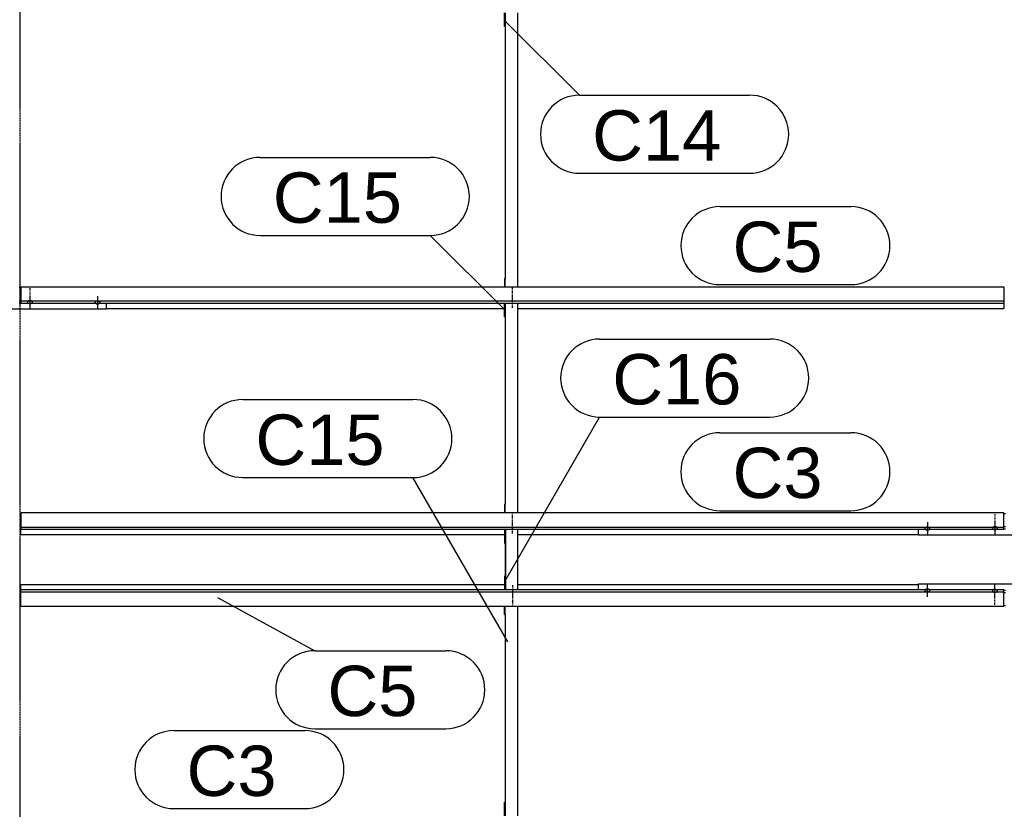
# Model space of a CAD drawing. Header units: millimetres. Extents: x -4888 to 73862, y -29046 to 15504.
# Tile 35 of 111: x 13998 to 17498, y 4406 to 7215. Entities that reach past the tile are written whole.
import ezdxf

# ---------------------------------------------------------------- set-up
doc = ezdxf.new("R2010")
doc.units = ezdxf.units.MM
doc.linetypes.add('DXK_LINE_DOT2', pattern=[3.9198, 1.9599, -1.9599])
doc.linetypes.add('DXK_LINE_DOT3', pattern=[5.9187, 2.979, -0.9799, 0.9799, -0.9799])
doc.styles.add('Arial', font='ARIAL.TTF', dxfattribs={"height": 0.2})

# ---------------------------------------------------------------- blocks, each defined once
blk = doc.blocks.new('Bolt-1953139-17693 - 1282')
at = {"color": 5, "linetype": 'DXK_LINE_DOT2'}
blk.add_line((14035, 6260.4), (14035, 6218.1), dxfattribs=at)
blk = doc.blocks.new('Part-1953139-17689 - 1282')
at = {"color": 3, "linetype": 'Continuous'}
for p, q in [((13997, 6263), (14003, 6263)), ((13693, 6186.1), (13693, 6207.2)), ((13997, 6216.5), (14003, 6216.5)), ((13997, 6208), (14003, 6208)), ((14307, 6186.1), (14307, 6207.2)), ((14307, 6186.1), (13693, 6186.1))]:
    blk.add_line(p, q, dxfattribs=at)
blk = doc.blocks.new('Part-1953139-17058 - 1282')
at = {"color": 3, "linetype": 'Continuous'}
for p, q in [((14003, 5187.1), (14003, 5205.8)), ((14003, 5205.8), (15722, 5205.8)), ((14003, 5128.8), (14003, 5187.1)), ((17497, 5187.1), (14003, 5187.1)), ((15769, 5205.8), (17193, 5205.8)), ((17497, 5128.8), (17497, 5187.1)), ((14003, 5179.6), (17497, 5179.6)), ((14003, 5128.8), (17497, 5128.8))]:
    blk.add_line(p, q, dxfattribs=at)
blk = doc.blocks.new('GridLine-1953139-4945 - 1282')
at = {"color": 174, "linetype": 'DXK_LINE_DOT3'}
blk.add_line((14000, -1750), (14000, 12340), dxfattribs=at)
blk = doc.blocks.new('Bolt-1953139-18385 - 1282')
at = {"color": 5, "linetype": 'DXK_LINE_DOT2'}
blk.add_line((15750, 5386.1), (15750, 5428.4), dxfattribs=at)
blk = doc.blocks.new('Part-1953139-17064 - 1282')
at = {"color": 3, "linetype": 'Continuous'}
for p, q in [((14003, 6265.5), (17497, 6265.5)), ((14003, 6265.5), (14003, 6207.2)), ((17497, 6265.5), (17497, 6207.2)), ((14003, 6214.7), (17497, 6214.7)), ((14003, 6207.2), (17497, 6207.2)), ((17497, 6207.2), (17497, 6188.5)), ((14307, 6188.5), (15722, 6188.5)), ((15769, 6188.5), (17497, 6188.5))]:
    blk.add_line(p, q, dxfattribs=at)
blk = doc.blocks.new('Part-1953139-17065 - 1282')
at = {"color": 3, "linetype": 'Continuous'}
for p, q in [((17497, 5461.2), (14003, 5461.2)), ((14003, 5461.2), (14003, 5402.9)), ((17497, 5402.9), (17497, 5461.2)), ((14003, 5410.4), (17497, 5410.4)), ((14003, 5402.9), (17497, 5402.9)), ((14003, 5384.2), (14003, 5402.9)), ((14003, 5384.2), (15722, 5384.2)), ((15769, 5384.2), (17193, 5384.2))]:
    blk.add_line(p, q, dxfattribs=at)
blk = doc.blocks.new('Part-1953139-17864 - 1282')
at = {"color": 3, "linetype": 'Continuous'}
for p, q in [((17193, 5187.1), (17193, 5208.2)), ((17193, 5208.2), (17807, 5208.2)), ((17497, 5186.3), (17503, 5186.3)), ((17807, 5208.2), (17807, 5187.1)), ((17497, 5177.8), (17503, 5177.8)), ((17497, 5131.2), (17503, 5131.2))]:
    blk.add_line(p, q, dxfattribs=at)
blk = doc.blocks.new('Bolt-1953139-17695 - 1282')
at = {"color": 5, "linetype": 'Continuous'}
for p, q in [((14275, 6232), (14275, 6189.7)), ((14266.2, 6210.5), (14266, 6210)), ((14266, 6210), (14266, 6209.5)), ((14266, 6209.5), (14266, 6209.1)), ((14266, 6209.1), (14266.2, 6208.6)), ((14266.4, 6210.9), (14266.2, 6210.5)), ((14266.2, 6208.6), (14266.4, 6208.1)), ((14266.7, 6211.4), (14266.4, 6210.9)), ((14266.4, 6208.1), (14266.7, 6207.7)), ((14267.1, 6211.8), (14266.7, 6211.4)), ((14266.7, 6207.7), (14267.1, 6207.3)), ((14267.5, 6212.2), (14267.1, 6211.8)), ((14267.1, 6207.3), (14267.5, 6206.9)), ((14268, 6212.6), (14267.5, 6212.2)), ((14267.5, 6206.9), (14268, 6206.5)), ((14268.6, 6212.9), (14268, 6212.6)), ((14268, 6206.5), (14268.6, 6206.1)), ((14269.3, 6213.2), (14268.6, 6212.9)), ((14268.6, 6206.1), (14269.3, 6205.8)), ((14270, 6213.5), (14269.3, 6213.2)), ((14269.3, 6205.8), (14270, 6205.5)), ((14270.8, 6213.7), (14270, 6213.5)), ((14270, 6205.5), (14270.8, 6205.3)), ((14271.6, 6213.9), (14270.8, 6213.7)), ((14270.8, 6205.3), (14271.6, 6205.1)), ((14272.4, 6214.1), (14271.6, 6213.9)), ((14271.6, 6205.1), (14272.4, 6204.9)), ((14273.2, 6214.2), (14272.4, 6214.1)), ((14272.4, 6204.9), (14273.2, 6204.8)), ((14274.1, 6214.3), (14273.2, 6214.2)), ((14273.2, 6204.8), (14274.1, 6204.8)), ((14275, 6214.3), (14274.1, 6214.3)), ((14274.1, 6204.8), (14275, 6204.7)), ((14275.9, 6214.3), (14275, 6214.3)), ((14275, 6204.7), (14275.9, 6204.8)), ((14276.8, 6214.2), (14275.9, 6214.3)), ((14275.9, 6204.8), (14276.8, 6204.8)), ((14277.6, 6214.1), (14276.8, 6214.2)), ((14276.8, 6204.8), (14277.6, 6204.9)), ((14278.4, 6213.9), (14277.6, 6214.1)), ((14277.6, 6204.9), (14278.4, 6205.1)), ((14279.2, 6213.7), (14278.4, 6213.9)), ((14278.4, 6205.1), (14279.2, 6205.3)), ((14280, 6213.5), (14279.2, 6213.7)), ((14279.2, 6205.3), (14280, 6205.5)), ((14280.7, 6213.2), (14280, 6213.5)), ((14280, 6205.5), (14280.7, 6205.8)), ((14281.4, 6212.9), (14280.7, 6213.2)), ((14280.7, 6205.8), (14281.4, 6206.1)), ((14282, 6212.6), (14281.4, 6212.9)), ((14281.4, 6206.1), (14282, 6206.5)), ((14282.5, 6212.2), (14282, 6212.6)), ((14282, 6206.5), (14282.5, 6206.9)), ((14282.9, 6211.8), (14282.5, 6212.2)), ((14282.5, 6206.9), (14282.9, 6207.3)), ((14283.3, 6211.4), (14282.9, 6211.8)), ((14282.9, 6207.3), (14283.3, 6207.7)), ((14283.6, 6210.9), (14283.3, 6211.4)), ((14283.3, 6207.7), (14283.6, 6208.1)), ((14283.8, 6210.5), (14283.6, 6210.9)), ((14283.6, 6208.1), (14283.8, 6208.6)), ((14284, 6210), (14283.8, 6210.5)), ((14283.8, 6208.6), (14284, 6209.1)), ((14284, 6209.5), (14284, 6210)), ((14284, 6209.1), (14284, 6209.5))]:
    blk.add_line(p, q, dxfattribs=at)
blk = doc.blocks.new('Part-1953139-17479 - 1282')
at = {"color": 3, "linetype": 'Continuous'}
for p, q in [((17497, 5458.8), (17503, 5458.8)), ((17193, 5381.8), (17193, 5402.9)), ((17497, 5412.2), (17503, 5412.2)), ((17497, 5403.7), (17503, 5403.7)), ((17807, 5381.8), (17807, 5402.9)), ((17807, 5381.8), (17193, 5381.8))]:
    blk.add_line(p, q, dxfattribs=at)
blk = doc.blocks.new('Bolt-1953139-17483 - 1282')
at = {"color": 5, "linetype": 'DXK_LINE_DOT2'}
blk.add_line((17465, 5456.1), (17465, 5413.8), dxfattribs=at)
blk = doc.blocks.new('Bolt-1953139-18364 - 1282')
at = {"color": 5, "linetype": 'DXK_LINE_DOT2'}
blk.add_line((15750, 5174.1), (15750, 5131.8), dxfattribs=at)
blk = doc.blocks.new('Bolt-1953139-17482 - 1282')
at = {"color": 5, "linetype": 'Continuous'}
for p, q in [((17465, 5426.3), (17465, 5384)), ((17456.2, 5407.5), (17456, 5407.1)), ((17456, 5407.1), (17456, 5406.6)), ((17456, 5406.6), (17456, 5406.1)), ((17456, 5406.1), (17456.2, 5405.7)), ((17456.4, 5408), (17456.2, 5407.5)), ((17456.2, 5405.7), (17456.4, 5405.2)), ((17456.7, 5408.4), (17456.4, 5408)), ((17456.4, 5405.2), (17456.7, 5404.8)), ((17457.1, 5408.9), (17456.7, 5408.4)), ((17456.7, 5404.8), (17457.1, 5404.3)), ((17457.5, 5409.3), (17457.1, 5408.9)), ((17457.1, 5404.3), (17457.5, 5403.9)), ((17458, 5409.6), (17457.5, 5409.3)), ((17457.5, 5403.9), (17458, 5403.6)), ((17458.6, 5410), (17458, 5409.6)), ((17458, 5403.6), (17458.6, 5403.2)), ((17459.3, 5410.3), (17458.6, 5410)), ((17458.6, 5403.2), (17459.3, 5402.9)), ((17460, 5410.6), (17459.3, 5410.3)), ((17459.3, 5402.9), (17460, 5402.6)), ((17460.8, 5410.8), (17460, 5410.6)), ((17460, 5402.6), (17460.8, 5402.4)), ((17461.6, 5411), (17460.8, 5410.8)), ((17460.8, 5402.4), (17461.6, 5402.2)), ((17462.4, 5411.2), (17461.6, 5411)), ((17461.6, 5402.2), (17462.4, 5402)), ((17463.2, 5411.3), (17462.4, 5411.2)), ((17462.4, 5402), (17463.2, 5401.9)), ((17464.1, 5411.4), (17463.2, 5411.3)), ((17463.2, 5401.9), (17464.1, 5401.8)), ((17465, 5411.4), (17464.1, 5411.4)), ((17464.1, 5401.8), (17465, 5401.8)), ((17465.9, 5411.4), (17465, 5411.4)), ((17465, 5401.8), (17465.9, 5401.8)), ((17466.8, 5411.3), (17465.9, 5411.4)), ((17465.9, 5401.8), (17466.8, 5401.9)), ((17467.6, 5411.2), (17466.8, 5411.3)), ((17466.8, 5401.9), (17467.6, 5402)), ((17468.4, 5411), (17467.6, 5411.2)), ((17467.6, 5402), (17468.4, 5402.2)), ((17469.2, 5410.8), (17468.4, 5411)), ((17468.4, 5402.2), (17469.2, 5402.4)), ((17470, 5410.6), (17469.2, 5410.8)), ((17469.2, 5402.4), (17470, 5402.6)), ((17470.7, 5410.3), (17470, 5410.6)), ((17470, 5402.6), (17470.7, 5402.9)), ((17471.4, 5410), (17470.7, 5410.3)), ((17470.7, 5402.9), (17471.4, 5403.2)), ((17472, 5409.6), (17471.4, 5410)), ((17471.4, 5403.2), (17472, 5403.6)), ((17472.5, 5409.3), (17472, 5409.6)), ((17472, 5403.6), (17472.5, 5403.9)), ((17472.9, 5408.9), (17472.5, 5409.3)), ((17472.5, 5403.9), (17472.9, 5404.3)), ((17473.3, 5408.4), (17472.9, 5408.9)), ((17472.9, 5404.3), (17473.3, 5404.8)), ((17473.6, 5408), (17473.3, 5408.4)), ((17473.3, 5404.8), (17473.6, 5405.2)), ((17473.8, 5407.5), (17473.6, 5408)), ((17473.6, 5405.2), (17473.8, 5405.7)), ((17474, 5407.1), (17473.8, 5407.5)), ((17473.8, 5405.7), (17474, 5406.1)), ((17474, 5406.6), (17474, 5407.1)), ((17474, 5406.1), (17474, 5406.6))]:
    blk.add_line(p, q, dxfattribs=at)
blk = doc.blocks.new('Bolt-1953139-17485 - 1282')
at = {"color": 5, "linetype": 'Continuous'}
for p, q in [((17225, 5427.8), (17225, 5385.4)), ((17216.2, 5406.2), (17216, 5405.7)), ((17216, 5405.7), (17216, 5405.2)), ((17216, 5405.2), (17216, 5404.8)), ((17216, 5404.8), (17216.2, 5404.3)), ((17216.4, 5406.6), (17216.2, 5406.2)), ((17216.2, 5404.3), (17216.4, 5403.9)), ((17216.7, 5407.1), (17216.4, 5406.6)), ((17216.4, 5403.9), (17216.7, 5403.4)), ((17217.1, 5407.5), (17216.7, 5407.1)), ((17216.7, 5403.4), (17217.1, 5403)), ((17217.5, 5407.9), (17217.1, 5407.5)), ((17217.1, 5403), (17217.5, 5402.6)), ((17218, 5408.3), (17217.5, 5407.9)), ((17217.5, 5402.6), (17218, 5402.2)), ((17218.6, 5408.6), (17218, 5408.3)), ((17218, 5402.2), (17218.6, 5401.9)), ((17219.3, 5408.9), (17218.6, 5408.6)), ((17218.6, 5401.9), (17219.3, 5401.5)), ((17220, 5409.2), (17219.3, 5408.9)), ((17219.3, 5401.5), (17220, 5401.3)), ((17220.8, 5409.5), (17220, 5409.2)), ((17220, 5401.3), (17220.8, 5401)), ((17221.6, 5409.7), (17220.8, 5409.5)), ((17220.8, 5401), (17221.6, 5400.8)), ((17222.4, 5409.8), (17221.6, 5409.7)), ((17221.6, 5400.8), (17222.4, 5400.7)), ((17223.2, 5409.9), (17222.4, 5409.8)), ((17222.4, 5400.7), (17223.2, 5400.5)), ((17224.1, 5410), (17223.2, 5409.9)), ((17223.2, 5400.5), (17224.1, 5400.5)), ((17225, 5410), (17224.1, 5410)), ((17224.1, 5400.5), (17225, 5400.5)), ((17225.9, 5410), (17225, 5410)), ((17225, 5400.5), (17225.9, 5400.5)), ((17226.8, 5409.9), (17225.9, 5410)), ((17225.9, 5400.5), (17226.8, 5400.5)), ((17227.6, 5409.8), (17226.8, 5409.9)), ((17226.8, 5400.5), (17227.6, 5400.7)), ((17228.4, 5409.7), (17227.6, 5409.8)), ((17227.6, 5400.7), (17228.4, 5400.8)), ((17229.2, 5409.5), (17228.4, 5409.7)), ((17228.4, 5400.8), (17229.2, 5401)), ((17230, 5409.2), (17229.2, 5409.5)), ((17229.2, 5401), (17230, 5401.3)), ((17230.7, 5408.9), (17230, 5409.2)), ((17230, 5401.3), (17230.7, 5401.5)), ((17231.4, 5408.6), (17230.7, 5408.9)), ((17230.7, 5401.5), (17231.4, 5401.9)), ((17232, 5408.3), (17231.4, 5408.6)), ((17231.4, 5401.9), (17232, 5402.2)), ((17232.5, 5407.9), (17232, 5408.3)), ((17232, 5402.2), (17232.5, 5402.6)), ((17232.9, 5407.5), (17232.5, 5407.9)), ((17232.5, 5402.6), (17232.9, 5403)), ((17233.3, 5407.1), (17232.9, 5407.5)), ((17232.9, 5403), (17233.3, 5403.4)), ((17233.6, 5406.6), (17233.3, 5407.1)), ((17233.3, 5403.4), (17233.6, 5403.9)), ((17233.8, 5406.2), (17233.6, 5406.6)), ((17233.6, 5403.9), (17233.8, 5404.3)), ((17234, 5405.7), (17233.8, 5406.2)), ((17233.8, 5404.3), (17234, 5404.8)), ((17234, 5405.2), (17234, 5405.7)), ((17234, 5404.8), (17234, 5405.2))]:
    blk.add_line(p, q, dxfattribs=at)
blk = doc.blocks.new('Part-1953139-18380 - 1282')
at = {"color": 3, "linetype": 'Continuous'}
for p, q in [((15722, 7190.7), (15722, 7240.1)), ((15724, 7240.1), (15724, 6295)), ((15769, 6265.5), (15769, 7240.1)), ((15724, 7190.7), (15722, 7190.7)), ((15724, 6295), (15722, 6295)), ((15722, 6295), (15722, 6265.5)), ((15724, 6265.5), (15724, 6295))]:
    blk.add_line(p, q, dxfattribs=at)
blk = doc.blocks.new('Bolt-1953139-18384 - 1282')
at = {"color": 5, "linetype": 'DXK_LINE_DOT2'}
blk.add_line((15750, 5415.9), (15750, 5458.2), dxfattribs=at)
blk = doc.blocks.new('Bolt-1953139-17692 - 1282')
at = {"color": 5, "linetype": 'Continuous'}
for p, q in [((14035, 6230.6), (14035, 6188.3)), ((14026.2, 6211.8), (14026, 6211.3)), ((14026, 6211.3), (14026, 6210.9)), ((14026, 6210.9), (14026, 6210.4)), ((14026, 6210.4), (14026.2, 6209.9)), ((14026.4, 6212.3), (14026.2, 6211.8)), ((14026.2, 6209.9), (14026.4, 6209.5)), ((14026.7, 6212.7), (14026.4, 6212.3)), ((14026.4, 6209.5), (14026.7, 6209)), ((14027.1, 6213.1), (14026.7, 6212.7)), ((14026.7, 6209), (14027.1, 6208.6)), ((14027.5, 6213.5), (14027.1, 6213.1)), ((14027.1, 6208.6), (14027.5, 6208.2)), ((14028, 6213.9), (14027.5, 6213.5)), ((14027.5, 6208.2), (14028, 6207.8)), ((14028.6, 6214.3), (14028, 6213.9)), ((14028, 6207.8), (14028.6, 6207.5)), ((14029.3, 6214.6), (14028.6, 6214.3)), ((14028.6, 6207.5), (14029.3, 6207.2)), ((14030, 6214.9), (14029.3, 6214.6)), ((14029.3, 6207.2), (14030, 6206.9)), ((14030.8, 6215.1), (14030, 6214.9)), ((14030, 6206.9), (14030.8, 6206.7)), ((14031.6, 6215.3), (14030.8, 6215.1)), ((14030.8, 6206.7), (14031.6, 6206.4)), ((14032.4, 6215.5), (14031.6, 6215.3)), ((14031.6, 6206.4), (14032.4, 6206.3)), ((14033.2, 6215.6), (14032.4, 6215.5)), ((14032.4, 6206.3), (14033.2, 6206.2)), ((14034.1, 6215.6), (14033.2, 6215.6)), ((14033.2, 6206.2), (14034.1, 6206.1)), ((14035, 6215.7), (14034.1, 6215.6)), ((14034.1, 6206.1), (14035, 6206.1)), ((14035.9, 6215.6), (14035, 6215.7)), ((14035, 6206.1), (14035.9, 6206.1)), ((14036.8, 6215.6), (14035.9, 6215.6)), ((14035.9, 6206.1), (14036.8, 6206.2)), ((14037.6, 6215.5), (14036.8, 6215.6)), ((14036.8, 6206.2), (14037.6, 6206.3)), ((14038.4, 6215.3), (14037.6, 6215.5)), ((14037.6, 6206.3), (14038.4, 6206.4)), ((14039.2, 6215.1), (14038.4, 6215.3)), ((14038.4, 6206.4), (14039.2, 6206.7)), ((14040, 6214.9), (14039.2, 6215.1)), ((14039.2, 6206.7), (14040, 6206.9)), ((14040.7, 6214.6), (14040, 6214.9)), ((14040, 6206.9), (14040.7, 6207.2)), ((14041.4, 6214.3), (14040.7, 6214.6)), ((14040.7, 6207.2), (14041.4, 6207.5)), ((14042, 6213.9), (14041.4, 6214.3)), ((14041.4, 6207.5), (14042, 6207.8)), ((14042.5, 6213.5), (14042, 6213.9)), ((14042, 6207.8), (14042.5, 6208.2)), ((14042.9, 6213.1), (14042.5, 6213.5)), ((14042.5, 6208.2), (14042.9, 6208.6)), ((14043.3, 6212.7), (14042.9, 6213.1)), ((14042.9, 6208.6), (14043.3, 6209)), ((14043.6, 6212.3), (14043.3, 6212.7)), ((14043.3, 6209), (14043.6, 6209.5)), ((14043.8, 6211.8), (14043.6, 6212.3)), ((14043.6, 6209.5), (14043.8, 6209.9)), ((14044, 6211.3), (14043.8, 6211.8)), ((14043.8, 6209.9), (14044, 6210.4)), ((14044, 6210.9), (14044, 6211.3)), ((14044, 6210.4), (14044, 6210.9))]:
    blk.add_line(p, q, dxfattribs=at)
blk = doc.blocks.new('Bolt-1953139-17867 - 1282')
at = {"color": 5, "linetype": 'Continuous'}
for p, q in [((17456.2, 5184.3), (17456, 5183.9)), ((17456, 5183.9), (17456, 5183.4)), ((17456, 5183.4), (17456, 5182.9)), ((17456, 5182.9), (17456.2, 5182.5)), ((17456.4, 5184.8), (17456.2, 5184.3)), ((17456.2, 5182.5), (17456.4, 5182)), ((17456.7, 5185.2), (17456.4, 5184.8)), ((17456.4, 5182), (17456.7, 5181.6)), ((17457.1, 5185.7), (17456.7, 5185.2)), ((17456.7, 5181.6), (17457.1, 5181.1)), ((17457.5, 5186.1), (17457.1, 5185.7)), ((17457.1, 5181.1), (17457.5, 5180.7)), ((17458, 5186.4), (17457.5, 5186.1)), ((17457.5, 5180.7), (17458, 5180.4)), ((17458.6, 5186.8), (17458, 5186.4)), ((17458, 5180.4), (17458.6, 5180)), ((17459.3, 5187.1), (17458.6, 5186.8)), ((17458.6, 5180), (17459.3, 5179.7)), ((17460, 5187.4), (17459.3, 5187.1)), ((17460.8, 5187.6), (17460, 5187.4)), ((17461.6, 5187.8), (17460.8, 5187.6)), ((17462.4, 5188), (17461.6, 5187.8)), ((17463.2, 5188.1), (17462.4, 5188)), ((17464.1, 5188.2), (17463.2, 5188.1)), ((17465, 5188.2), (17464.1, 5188.2)), ((17465, 5163.7), (17465, 5206)), ((17465.9, 5188.2), (17465, 5188.2)), ((17466.8, 5188.1), (17465.9, 5188.2)), ((17467.6, 5188), (17466.8, 5188.1)), ((17468.4, 5187.8), (17467.6, 5188)), ((17469.2, 5187.6), (17468.4, 5187.8)), ((17470, 5187.4), (17469.2, 5187.6)), ((17470.7, 5187.1), (17470, 5187.4)), ((17471.4, 5186.8), (17470.7, 5187.1)), ((17470.7, 5179.7), (17471.4, 5180)), ((17472, 5186.4), (17471.4, 5186.8)), ((17471.4, 5180), (17472, 5180.4)), ((17472.5, 5186.1), (17472, 5186.4)), ((17472, 5180.4), (17472.5, 5180.7)), ((17472.9, 5185.7), (17472.5, 5186.1)), ((17472.5, 5180.7), (17472.9, 5181.1)), ((17473.3, 5185.2), (17472.9, 5185.7)), ((17472.9, 5181.1), (17473.3, 5181.6)), ((17473.6, 5184.8), (17473.3, 5185.2)), ((17473.3, 5181.6), (17473.6, 5182)), ((17473.8, 5184.3), (17473.6, 5184.8)), ((17473.6, 5182), (17473.8, 5182.5)), ((17474, 5183.9), (17473.8, 5184.3)), ((17473.8, 5182.5), (17474, 5182.9)), ((17474, 5183.4), (17474, 5183.9)), ((17474, 5182.9), (17474, 5183.4)), ((17459.3, 5179.7), (17460, 5179.4)), ((17460, 5179.4), (17460.8, 5179.2)), ((17460.8, 5179.2), (17461.6, 5179)), ((17461.6, 5179), (17462.4, 5178.8)), ((17462.4, 5178.8), (17463.2, 5178.7)), ((17463.2, 5178.7), (17464.1, 5178.6)), ((17464.1, 5178.6), (17465, 5178.6)), ((17465, 5178.6), (17465.9, 5178.6)), ((17465.9, 5178.6), (17466.8, 5178.7)), ((17466.8, 5178.7), (17467.6, 5178.8)), ((17467.6, 5178.8), (17468.4, 5179)), ((17468.4, 5179), (17469.2, 5179.2)), ((17469.2, 5179.2), (17470, 5179.4)), ((17470, 5179.4), (17470.7, 5179.7))]:
    blk.add_line(p, q, dxfattribs=at)
blk = doc.blocks.new('Bolt-1953139-17868 - 1282')
at = {"color": 5, "linetype": 'DXK_LINE_DOT2'}
blk.add_line((17465, 5133.9), (17465, 5176.2), dxfattribs=at)
blk = doc.blocks.new('Bolt-1953139-17870 - 1282')
at = {"color": 5, "linetype": 'Continuous'}
for p, q in [((17216.2, 5185.7), (17216, 5185.2)), ((17216, 5185.2), (17216, 5184.8)), ((17216, 5184.8), (17216, 5184.3)), ((17216, 5184.3), (17216.2, 5183.8)), ((17216.4, 5186.1), (17216.2, 5185.7)), ((17216.2, 5183.8), (17216.4, 5183.4)), ((17216.7, 5186.6), (17216.4, 5186.1)), ((17216.4, 5183.4), (17216.7, 5182.9)), ((17217.1, 5187), (17216.7, 5186.6)), ((17216.7, 5182.9), (17217.1, 5182.5)), ((17217.5, 5187.4), (17217.1, 5187)), ((17217.1, 5182.5), (17217.5, 5182.1)), ((17218, 5187.8), (17217.5, 5187.4)), ((17217.5, 5182.1), (17218, 5181.7)), ((17218.6, 5188.1), (17218, 5187.8)), ((17218, 5181.7), (17218.6, 5181.4)), ((17219.3, 5188.5), (17218.6, 5188.1)), ((17218.6, 5181.4), (17219.3, 5181.1)), ((17220, 5188.7), (17219.3, 5188.5)), ((17219.3, 5181.1), (17220, 5180.8)), ((17220.8, 5189), (17220, 5188.7)), ((17220, 5180.8), (17220.8, 5180.5)), ((17221.6, 5189.2), (17220.8, 5189)), ((17220.8, 5180.5), (17221.6, 5180.3)), ((17222.4, 5189.3), (17221.6, 5189.2)), ((17221.6, 5180.3), (17222.4, 5180.2)), ((17223.2, 5189.5), (17222.4, 5189.3)), ((17222.4, 5180.2), (17223.2, 5180.1)), ((17224.1, 5189.5), (17223.2, 5189.5)), ((17223.2, 5180.1), (17224.1, 5180)), ((17225, 5189.5), (17224.1, 5189.5)), ((17225, 5162.2), (17225, 5204.6)), ((17225.9, 5189.5), (17225, 5189.5)), ((17226.8, 5189.5), (17225.9, 5189.5)), ((17225.9, 5180), (17226.8, 5180.1)), ((17227.6, 5189.3), (17226.8, 5189.5)), ((17226.8, 5180.1), (17227.6, 5180.2)), ((17228.4, 5189.2), (17227.6, 5189.3)), ((17227.6, 5180.2), (17228.4, 5180.3)), ((17229.2, 5189), (17228.4, 5189.2)), ((17228.4, 5180.3), (17229.2, 5180.5)), ((17230, 5188.7), (17229.2, 5189)), ((17229.2, 5180.5), (17230, 5180.8)), ((17230.7, 5188.5), (17230, 5188.7)), ((17230, 5180.8), (17230.7, 5181.1)), ((17231.4, 5188.1), (17230.7, 5188.5)), ((17230.7, 5181.1), (17231.4, 5181.4)), ((17232, 5187.8), (17231.4, 5188.1)), ((17231.4, 5181.4), (17232, 5181.7)), ((17232.5, 5187.4), (17232, 5187.8)), ((17232, 5181.7), (17232.5, 5182.1)), ((17232.9, 5187), (17232.5, 5187.4)), ((17232.5, 5182.1), (17232.9, 5182.5)), ((17233.3, 5186.6), (17232.9, 5187)), ((17232.9, 5182.5), (17233.3, 5182.9)), ((17233.6, 5186.1), (17233.3, 5186.6)), ((17233.3, 5182.9), (17233.6, 5183.4)), ((17233.8, 5185.7), (17233.6, 5186.1)), ((17233.6, 5183.4), (17233.8, 5183.8)), ((17234, 5185.2), (17233.8, 5185.7)), ((17233.8, 5183.8), (17234, 5184.3)), ((17234, 5184.8), (17234, 5185.2)), ((17234, 5184.3), (17234, 5184.8)), ((17224.1, 5180), (17225, 5180)), ((17225, 5180), (17225.9, 5180))]:
    blk.add_line(p, q, dxfattribs=at)
blk = doc.blocks.new('Part-1953139-18363 - 1282')
at = {"color": 3, "linetype": 'Continuous'}
for p, q in [((15722, 5099.2), (15722, 5128.8)), ((15724, 5099.2), (15724, 5128.8)), ((15769, 4382.8), (15769, 5128.8)), ((15722, 5099.2), (15724, 5099.2)), ((15724, 5099.2), (15724, 4382.8)), ((15722, 4382.8), (15722, 4432.1)), ((15722, 4432.1), (15724, 4432.1))]:
    blk.add_line(p, q, dxfattribs=at)
blk = doc.blocks.new('Bolt-1953139-18365 - 1282')
at = {"color": 5, "linetype": 'DXK_LINE_DOT2'}
blk.add_line((15750, 5203.9), (15750, 5161.6), dxfattribs=at)
blk = doc.blocks.new('Bolt-1953139-18381 - 1282')
at = {"color": 5, "linetype": 'DXK_LINE_DOT2'}
blk.add_line((15750, 6220.2), (15750, 6262.5), dxfattribs=at)
blk = doc.blocks.new('Bolt-1953139-18382 - 1282')
at = {"color": 5, "linetype": 'DXK_LINE_DOT2'}
blk.add_line((15750, 6190.4), (15750, 6232.7), dxfattribs=at)
blk = doc.blocks.new('Part-1953139-18383 - 1282')
at = {"color": 3, "linetype": 'Continuous'}
for p, q in [((15722, 6157.9), (15722, 6207.2)), ((15724, 6207.2), (15724, 5490.8)), ((15769, 5461.2), (15769, 6207.2)), ((15724, 6157.9), (15722, 6157.9)), ((15724, 5490.8), (15722, 5490.8)), ((15722, 5490.8), (15722, 5461.2)), ((15724, 5461.2), (15724, 5490.8))]:
    blk.add_line(p, q, dxfattribs=at)
blk = doc.blocks.new('Part-1953139-18910 - 1282')
at = {"color": 3, "linetype": 'Continuous'}
for p, q in [((15722, 5402.9), (15722, 5353.6)), ((15724, 5402.9), (15724, 5193.4)), ((15726, 5187.1), (15726, 5402.9)), ((15769, 5187.1), (15769, 5402.9)), ((15722, 5353.6), (15724, 5353.6)), ((15724, 5236.4), (15722, 5236.4)), ((15722, 5236.4), (15722, 5187.1)), ((15724, 5187.1), (15724, 5193.4))]:
    blk.add_line(p, q, dxfattribs=at)
blk = doc.blocks.new('Mark-1953139-19233 - 1282')
at = {"color": 136, "linetype": 'Continuous'}
for p, q in [((16487.5, 5746.2), (16953.2, 5746.2)), ((16487.5, 5468.7), (16953.2, 5468.7))]:
    blk.add_line(p, q, dxfattribs=at)
for centre, start, end in [((16487.5, 5607.4), 90, 270), ((16953.2, 5607.4), 270, 90)]:
    blk.add_arc(centre, 138.8, start, end, dxfattribs=at)
at = {"color": 0}
blk.add_wipeout([(16852, 5513.7), (16852, 5701.2), (16532.5, 5701.2), (16532.5, 5513.7)], dxfattribs=at)
blk.add_wipeout([(16852, 5513.7), (16852, 5701.2), (16532.5, 5701.2), (16532.5, 5513.7)], dxfattribs=at)
at = {"color": 2, "style": 'Arial'}
blk.add_text('C3', height=179.08, dxfattribs=at).set_placement((16532.5, 5513.7))
blk = doc.blocks.new('Mark-1953139-19225 - 1282')
at = {"color": 136, "linetype": 'Continuous'}
for p, q in [((14546.7, 4686.5), (15012.5, 4686.5)), ((14546.7, 4409), (15012.5, 4409))]:
    blk.add_line(p, q, dxfattribs=at)
for centre, start, end in [((14546.7, 4547.7), 90, 270), ((15012.5, 4547.7), 270, 90)]:
    blk.add_arc(centre, 138.8, start, end, dxfattribs=at)
at = {"color": 0}
blk.add_wipeout([(14911.3, 4454), (14911.3, 4641.5), (14591.7, 4641.5), (14591.7, 4454)], dxfattribs=at)
blk.add_wipeout([(14911.3, 4454), (14911.3, 4641.5), (14591.7, 4641.5), (14591.7, 4454)], dxfattribs=at)
at = {"color": 2, "style": 'Arial'}
blk.add_text('C3', height=179.08, dxfattribs=at).set_placement((14591.7, 4454))
blk = doc.blocks.new('Mark-1953139-19782 - 1282')
at = {"color": 136, "linetype": 'Continuous'}
for p, q in [((16060, 6079.2), (16664.7, 6079.2)), ((15722.5, 5217.2), (16060, 5801.7)), ((16060, 5801.7), (16664.7, 5801.7))]:
    blk.add_line(p, q, dxfattribs=at)
for centre, start, end in [((16060, 5940.5), 90, 270), ((16664.7, 5940.5), 270, 90)]:
    blk.add_arc(centre, 138.7, start, end, dxfattribs=at)
at = {"color": 0}
blk.add_wipeout([(16563.5, 5846.7), (16563.5, 6034.2), (16105, 6034.2), (16105, 5846.7)], dxfattribs=at)
blk.add_wipeout([(16563.5, 5846.7), (16563.5, 6034.2), (16105, 6034.2), (16105, 5846.7)], dxfattribs=at)
at = {"color": 2, "style": 'Arial'}
blk.add_text('C16', height=179.08, dxfattribs=at).set_placement((16105, 5846.7))
blk = doc.blocks.new('Mark-1953139-19615 - 1282')
at = {"color": 136, "linetype": 'Continuous'}
for p, q in [((14791.4, 5864.2), (15396.1, 5864.2)), ((14791.4, 5586.7), (15396.1, 5586.7)), ((15733.6, 5002.1), (15396.1, 5586.7))]:
    blk.add_line(p, q, dxfattribs=at)
for centre, radius, start, end in [((14791.4, 5725.4), 138.7, 90, 270), ((15396.1, 5725.4), 138.8, 270, 90)]:
    blk.add_arc(centre, radius, start, end, dxfattribs=at)
at = {"color": 0}
blk.add_wipeout([(15294.9, 5631.7), (15294.9, 5819.2), (14836.4, 5819.2), (14836.4, 5631.7)], dxfattribs=at)
blk.add_wipeout([(15294.9, 5631.7), (15294.9, 5819.2), (14836.4, 5819.2), (14836.4, 5631.7)], dxfattribs=at)
at = {"color": 2, "style": 'Arial'}
blk.add_text('C15', height=179.08, dxfattribs=at).set_placement((14836.4, 5631.7))
blk = doc.blocks.new('Mark-1953139-19620 - 1282')
at = {"color": 136, "linetype": 'Continuous'}
for p, q in [((15723.2, 7211.8), (15988.4, 6946.6)), ((15988.4, 6946.6), (16593.2, 6946.6)), ((15988.4, 6669.1), (16593.2, 6669.1))]:
    blk.add_line(p, q, dxfattribs=at)
for centre, radius, start, end in [((15988.4, 6807.9), 138.7, 90, 270), ((16593.2, 6807.9), 138.8, 270, 90)]:
    blk.add_arc(centre, radius, start, end, dxfattribs=at)
at = {"color": 0}
blk.add_wipeout([(16491.9, 6714.1), (16491.9, 6901.6), (16033.4, 6901.6), (16033.4, 6714.1)], dxfattribs=at)
blk.add_wipeout([(16491.9, 6714.1), (16491.9, 6901.6), (16033.4, 6901.6), (16033.4, 6714.1)], dxfattribs=at)
at = {"color": 2, "style": 'Arial'}
blk.add_text('C14', height=179.08, dxfattribs=at).set_placement((16033.4, 6714.1))
blk = doc.blocks.new('Mark-1953139-19226 - 1282')
at = {"color": 136, "linetype": 'Continuous'}
for p, q in [((14702.1, 5160.4), (15047.4, 4970.6)), ((15047.4, 4970.6), (15513.2, 4970.6)), ((15047.4, 4693.1), (15513.2, 4693.1))]:
    blk.add_line(p, q, dxfattribs=at)
for centre, start, end in [((15047.4, 4831.8), 90, 270), ((15513.2, 4831.8), 270, 90)]:
    blk.add_arc(centre, 138.7, start, end, dxfattribs=at)
at = {"color": 0}
blk.add_wipeout([(15411.9, 4738.1), (15411.9, 4925.6), (15092.4, 4925.6), (15092.4, 4738.1)], dxfattribs=at)
blk.add_wipeout([(15411.9, 4738.1), (15411.9, 4925.6), (15092.4, 4925.6), (15092.4, 4738.1)], dxfattribs=at)
at = {"color": 2, "style": 'Arial'}
blk.add_text('C5', height=179.08, dxfattribs=at).set_placement((15092.4, 4738.1))
blk = doc.blocks.new('Mark-1953139-19232 - 1282')
at = {"color": 136, "linetype": 'Continuous'}
for p, q in [((16487.5, 6550.5), (16953.2, 6550.5)), ((16487.5, 6273), (16953.2, 6273))]:
    blk.add_line(p, q, dxfattribs=at)
for centre, start, end in [((16487.5, 6411.7), 90, 270), ((16953.2, 6411.7), 270, 90)]:
    blk.add_arc(centre, 138.7, start, end, dxfattribs=at)
at = {"color": 0}
blk.add_wipeout([(16852, 6318), (16852, 6505.5), (16532.5, 6505.5), (16532.5, 6318)], dxfattribs=at)
blk.add_wipeout([(16852, 6318), (16852, 6505.5), (16532.5, 6505.5), (16532.5, 6318)], dxfattribs=at)
at = {"color": 2, "style": 'Arial'}
blk.add_text('C5', height=179.08, dxfattribs=at).set_placement((16532.5, 6318))
blk = doc.blocks.new('Mark-1953139-19621 - 1282')
at = {"color": 136, "linetype": 'Continuous'}
for p, q in [((14853.3, 6725.3), (15458.1, 6725.3)), ((14853.3, 6447.8), (15458.1, 6447.8)), ((15723.2, 6182.7), (15458.1, 6447.8))]:
    blk.add_line(p, q, dxfattribs=at)
for centre, start, end in [((14853.3, 6586.6), 90, 270), ((15458.1, 6586.6), 270, 90)]:
    blk.add_arc(centre, 138.8, start, end, dxfattribs=at)
at = {"color": 0}
blk.add_wipeout([(15356.8, 6492.8), (15356.8, 6680.3), (14898.3, 6680.3), (14898.3, 6492.8)], dxfattribs=at)
blk.add_wipeout([(15356.8, 6492.8), (15356.8, 6680.3), (14898.3, 6680.3), (14898.3, 6492.8)], dxfattribs=at)
at = {"color": 2, "style": 'Arial'}
blk.add_text('C15', height=179.08, dxfattribs=at).set_placement((14898.3, 6492.8))

msp = doc.modelspace()

# ---------------------------------------------------------------- block references
for name in ['GridLine-1953139-4945 - 1282', 'Part-1953139-18380 - 1282', 'Part-1953139-17064 - 1282', 'Part-1953139-17689 - 1282', 'Bolt-1953139-17692 - 1282', 'Bolt-1953139-17693 - 1282', 'Bolt-1953139-17695 - 1282', 'Bolt-1953139-18381 - 1282', 'Bolt-1953139-18382 - 1282', 'Part-1953139-18383 - 1282', 'Part-1953139-17065 - 1282', 'Bolt-1953139-18384 - 1282', 'Bolt-1953139-18385 - 1282', 'Part-1953139-17479 - 1282', 'Bolt-1953139-17485 - 1282', 'Bolt-1953139-17482 - 1282', 'Bolt-1953139-17483 - 1282', 'Part-1953139-18910 - 1282', 'Part-1953139-17058 - 1282', 'Bolt-1953139-18365 - 1282', 'Part-1953139-17864 - 1282', 'Bolt-1953139-17870 - 1282', 'Bolt-1953139-17867 - 1282', 'Bolt-1953139-18364 - 1282', 'Bolt-1953139-17868 - 1282', 'Part-1953139-18363 - 1282', 'Mark-1953139-19225 - 1282']:
    msp.add_blockref(name, (0, 0))

# ---------------------------------------------------------------- next in the draw order: block references
for name in ['Mark-1953139-19620 - 1282', 'Mark-1953139-19232 - 1282', 'Mark-1953139-19233 - 1282']:
    msp.add_blockref(name, (0, 0))

# ---------------------------------------------------------------- next in the draw order: block references
for name in ['Mark-1953139-19621 - 1282', 'Mark-1953139-19782 - 1282']:
    msp.add_blockref(name, (0, 0))

# ---------------------------------------------------------------- next in the draw order: block references
msp.add_blockref('Mark-1953139-19615 - 1282', (0, 0))

# ---------------------------------------------------------------- next in the draw order: block references
msp.add_blockref('Mark-1953139-19226 - 1282', (0, 0))

doc.saveas('drawing.dxf')
